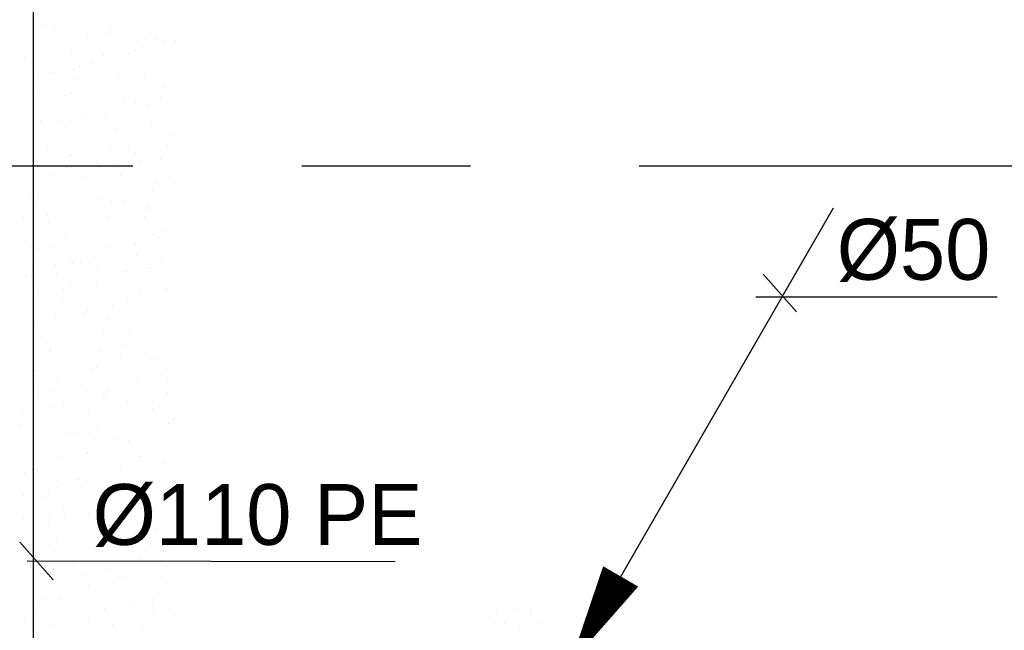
# Model space of a CAD drawing. Extents: x 9010 to 343255, y 15280 to 659207.
# Tile 41 of 76: x 84017 to 86934, y 42454 to 44261. Entities that reach past the tile are written whole.
import ezdxf

# ---------------------------------------------------------------- set-up
doc = ezdxf.new("R2010")
doc.units = 0
doc.header["$LTSCALE"] = 100
for name, pattern in [('2322121', [2000, 1000, 1000]), ('CENTER2', [11.25, 7.5, -1.25, 1.25, -1.25]), ('CENTER4', [5, 3.125, -0.625, 0.625, -0.625]), ('CENTERX2', [40, 25, -5, 5, -5])]:
    doc.linetypes.add(name, pattern=pattern)
doc.layers.get('0').update_dxf_attribs({"linetype": 'CONTINUOUS'})
for name, color, linetype in [('STRAMIEN', 1, 'CENTER2'), ('WL524---', 4, 'CONTINUOUS'), ('WL5627--', 4, 'CONTINUOUS'), ('WL570---_HARTLIJN', 7, 'CONTINUOUS')]:
    doc.layers.add(name, color=color, linetype=linetype)
doc.styles.add('BURO-018', font='BUROFONT.shx', dxfattribs={"height": 180})

# ---------------------------------------------------------------- blocks, each defined once
blk = doc.blocks.new('LDV3121')
at = {"color": 0, "linetype": 'CONTINUOUS'}
blk.add_line((0.25, 0.433), (6.75, 11.691), dxfattribs=at)
blk.add_lwpolyline([(0.25, 0.433, 0, 1, 0), (1.5, 2.598, 1, 1, 0)], format="xyseb", dxfattribs=at)
blk.add_circle((0, 0), 0.5, dxfattribs=at)

msp = doc.modelspace()

# ---------------------------------------------------------------- linework, layer by layer
at = {"layer": 'STRAMIEN', "linetype": 'CENTERX2'}
msp.add_line((100352.9, 43827.6), (78852.9, 43827.6), dxfattribs=at)
at = {"layer": 'WL524---', "color": 4, "linetype": '2322121'}
msp.add_line((84057.8, 42167.6), (84057.8, 53799.3), dxfattribs=at)
at = {"layer": 'WL5627--', "color": 6}
for p, q in [((84083.7, 44248.4), (84083.7, 44248.4)), ((84342.9, 44253.7), (84342.9, 44253.7)), ((84405.8, 44259.3), (84405.8, 44259.3)), ((84058.6, 44225.1), (84058.6, 44225.1)), ((84122.9, 44244.7), (84122.9, 44244.7)), ((84152.4, 44245.4), (84152.4, 44245.4)), ((84216.5, 44221.5), (84216.5, 44221.5)), ((84283.6, 44221.9), (84283.6, 44221.9)), ((84290.5, 44229.9), (84290.5, 44229.9)), ((84405.7, 44221.9), (84405.7, 44221.9)), ((84024.8, 44205.3), (84024.8, 44205.3)), ((84215.2, 44213.6), (84215.2, 44213.6)), ((84219.3, 44202.3), (84219.3, 44202.3)), ((84287.7, 44192.5), (84287.7, 44192.5)), ((84423.4, 44203), (84423.4, 44203)), ((84444.3, 44199.1), (84444.3, 44199.1)), ((84478.2, 44200.8), (84478.2, 44200.8)), ((84057.6, 44172.8), (84057.6, 44172.8)), ((84097.1, 44164.9), (84097.1, 44164.9)), ((84097.3, 44184.2), (84097.3, 44184.2)), ((84131.6, 44181.2), (84131.6, 44181.2)), ((84170.8, 44164.3), (84170.8, 44164.3)), ((84338.4, 44162.6), (84338.4, 44162.6)), ((84361.3, 44172.5), (84361.3, 44172.5)), ((84380, 44179.4), (84380, 44179.4)), ((84032.9, 44145.3), (84032.9, 44145.3)), ((84233.7, 44132.4), (84233.7, 44132.4)), ((84257.8, 44142.1), (84257.8, 44142.1)), ((84264.4, 44154.2), (84264.4, 44154.2)), ((84424.1, 44140.7), (84424.1, 44140.7)), ((84471.3, 44135.7), (84471.3, 44135.7)), ((84043.2, 44124.1), (84043.2, 44124.1)), ((84105.5, 44105.5), (84105.5, 44105.5)), ((84115.7, 44103), (84115.7, 44103)), ((84179.5, 44113.9), (84179.5, 44113.9)), ((84193.6, 44122.4), (84193.6, 44122.4)), ((84306.1, 44111.3), (84306.1, 44111.3)), ((84418.5, 44119.3), (84418.5, 44119.3)), ((84071.3, 44085.1), (84071.3, 44085.1)), ((84189.2, 44083.1), (84189.2, 44083.1)), ((84312.4, 44087), (84312.4, 44087)), ((84354.2, 44099.6), (84354.2, 44099.6)), ((84379.7, 44091.4), (84379.7, 44091.4)), ((84386.3, 44095.4), (84386.3, 44095.4)), ((84020.6, 44065.2), (84020.6, 44065.2)), ((84061.6, 44043), (84061.6, 44043)), ((84167.8, 44042.6), (84167.8, 44042.6)), ((84227.4, 44046.6), (84227.4, 44046.6)), ((84232, 44062.3), (84232, 44062.3)), ((84252.1, 44051.3), (84252.1, 44051.3)), ((84442.5, 44059.5), (84442.5, 44059.5)), ((84134.1, 44021.8), (84134.1, 44021.8)), ((84153.4, 44038.3), (84153.4, 44038.3)), ((84324.6, 44030.1), (84324.6, 44030.1)), ((84328.5, 44019.8), (84328.5, 44019.8)), ((84360.3, 44019.7), (84360.3, 44019.7)), ((84392.7, 44039.4), (84392.7, 44039.4)), ((84434.2, 44028.1), (84434.2, 44028.1)), ((84045.6, 44005.2), (84045.6, 44005.2)), ((84068.5, 43997.9), (84068.5, 43997.9)), ((84207.6, 44001.9), (84207.6, 44001.9)), ((84398.1, 44010.2), (84398.1, 44010.2)), ((84080, 43961.8), (84080, 43961.8)), ((84142, 43962.8), (84142, 43962.8)), ((84201.4, 43971), (84201.4, 43971)), ((84206.2, 43982.4), (84206.2, 43982.4)), ((84270.5, 43970.1), (84270.5, 43970.1)), ((84275.3, 43979.4), (84275.3, 43979.4)), ((84366.9, 43959.6), (84366.9, 43959.6)), ((84461, 43978.4), (84461, 43978.4)), ((84116.4, 43930.7), (84116.4, 43930.7)), ((84152.5, 43940.7), (84152.5, 43940.7)), ((84302.7, 43940), (84302.7, 43940)), ((84343, 43949), (84343, 43949)), ((84408.2, 43952.5), (84408.2, 43952.5)), ((84416.5, 43929), (84416.5, 43929)), ((84019.8, 43925.4), (84019.8, 43925.4)), ((84035.6, 43912.5), (84035.6, 43912.5)), ((84042.4, 43922.3), (84042.4, 43922.3)), ((84180.5, 43902.6), (84180.5, 43902.6)), ((84226.1, 43920.7), (84226.1, 43920.7)), ((84249.3, 43903.7), (84249.3, 43903.7)), ((84323.2, 43912.1), (84323.2, 43912.1)), ((84463.4, 43917.2), (84463.4, 43917.2)), ((84098.4, 43880.6), (84098.4, 43880.6)), ((84116.2, 43883), (84116.2, 43883)), ((84288.9, 43888.9), (84288.9, 43888.9)), ((84341.1, 43879.8), (84341.1, 43879.8)), ((84361.4, 43867.8), (84361.4, 43867.8)), ((84456.1, 43885.2), (84456.1, 43885.2)), ((84090.3, 43855), (84090.3, 43855)), ((84164.3, 43863.4), (84164.3, 43863.4)), ((84170.9, 43859.5), (84170.9, 43859.5)), ((84244.5, 43839.6), (84244.5, 43839.6)), ((84276.9, 43860.1), (84276.9, 43860.1)), ((84371.1, 43844.9), (84371.1, 43844.9)), ((84434.9, 43847.9), (84434.9, 43847.9)), ((84054, 43831.3), (84054, 43831.3)), ((84154.7, 43822.8), (84154.7, 43822.8)), ((84297.2, 43836.5), (84297.2, 43836.5)), ((84437.6, 43837.3), (84437.6, 43837.3)), ((84090.4, 43803.1), (84090.4, 43803.1)), ((84116.9, 43799.5), (84116.9, 43799.5)), ((84138.3, 43787.8), (84138.3, 43787.8)), ((84212.2, 43796.1), (84212.2, 43796.1)), ((84251.1, 43780.3), (84251.1, 43780.3)), ((84307.3, 43807.7), (84307.3, 43807.7)), ((84315.4, 43800), (84315.4, 43800)), ((84379.8, 43786.6), (84379.8, 43786.6)), ((84189.3, 43778.3), (84189.3, 43778.3)), ((84262.9, 43758.4), (84262.9, 43758.4)), ((84345.1, 43769.2), (84345.1, 43769.2)), ((84411.8, 43757.5), (84411.8, 43757.5)), ((84419, 43777.6), (84419, 43777.6)), ((84453.4, 43766.7), (84453.4, 43766.7)), ((84476.1, 43777.1), (84476.1, 43777.1)), ((84053.3, 43747.4), (84053.3, 43747.4)), ((84064.6, 43723.3), (84064.6, 43723.3)), ((84072.4, 43750.1), (84072.4, 43750.1)), ((84128.9, 43742.9), (84128.9, 43742.9)), ((84260.1, 43728.9), (84260.1, 43728.9)), ((84325.7, 43726.6), (84325.7, 43726.6)), ((84135.3, 43718.3), (84135.3, 43718.3)), ((84186.2, 43720.5), (84186.2, 43720.5)), ((84207.8, 43697.2), (84207.8, 43697.2)), ((84225.3, 43700.5), (84225.3, 43700.5)), ((84289.6, 43720.1), (84289.6, 43720.1)), ((84393, 43702), (84393, 43702)), ((84398.2, 43705.4), (84398.2, 43705.4)), ((84450.3, 43697.3), (84450.3, 43697.3)), ((84467, 43710.3), (84467, 43710.3)), ((84027.3, 43671.8), (84027.3, 43671.8)), ((84090.8, 43668.9), (84090.8, 43668.9)), ((84101.2, 43680.2), (84101.2, 43680.2)), ((84281.3, 43677.2), (84281.3, 43677.2)), ((84386, 43677.7), (84386, 43677.7)), ((84471.8, 43685.5), (84471.8, 43685.5)), ((84038.8, 43643.5), (84038.8, 43643.5)), ((84103.1, 43663.1), (84103.1, 43663.1)), ((84153.7, 43637.1), (84153.7, 43637.1)), ((84234.1, 43653.2), (84234.1, 43653.2)), ((84263.8, 43640.3), (84263.8, 43640.3)), ((84308, 43661.6), (84308, 43661.6)), ((84344.2, 43645.4), (84344.2, 43645.4)), ((84440.9, 43634.7), (84440.9, 43634.7)), ((84035.7, 43607.7), (84035.7, 43607.7)), ((84149.1, 43612.9), (84149.1, 43612.9)), ((84199.5, 43620.7), (84199.5, 43620.7)), ((84226.2, 43616), (84226.2, 43616)), ((84416.6, 43624.3), (84416.6, 43624.3)), ((84424.5, 43617.5), (84424.5, 43617.5)), ((84075.2, 43604.5), (84075.2, 43604.5)), ((84077.3, 43583.3), (84077.3, 43583.3)), ((84109.3, 43587.8), (84109.3, 43587.8)), ((84282, 43586), (84282, 43586)), ((84299.7, 43596.1), (84299.7, 43596.1)), ((84356, 43594.4), (84356, 43594.4)), ((84360.2, 43597.8), (84360.2, 43597.8)), ((84172.1, 43555.9), (84172.1, 43555.9)), ((84238, 43560.5), (84238, 43560.5)), ((84362.6, 43564.2), (84362.6, 43564.2)), ((84054.1, 43526.5), (84054.1, 43526.5)), ((84123.1, 43537.3), (84123.1, 43537.3)), ((84173.7, 43540.8), (84173.7, 43540.8)), ((84197, 43545.6), (84197, 43545.6)), ((84244.6, 43534.8), (84244.6, 43534.8)), ((84329.9, 43518.7), (84329.9, 43518.7)), ((84334.4, 43518), (84334.4, 43518)), ((84398.7, 43537.7), (84398.7, 43537.7)), ((84403.9, 43527.1), (84403.9, 43527.1)), ((84435, 43543.1), (84435, 43543.1)), ((84038.1, 43496.9), (84038.1, 43496.9)), ((84051.5, 43503.5), (84051.5, 43503.5)), ((84127.7, 43506.6), (84127.7, 43506.6)), ((84318.1, 43514.9), (84318.1, 43514.9)), ((84147.9, 43461), (84147.9, 43461)), ((84171, 43470), (84171, 43470)), ((84190.5, 43474.8), (84190.5, 43474.8)), ((84212.2, 43480.6), (84212.2, 43480.6)), ((84244.9, 43478.4), (84244.9, 43478.4)), ((84381, 43483.1), (84381, 43483.1)), ((84451.8, 43459.8), (84451.8, 43459.8)), ((84453.5, 43461.9), (84453.5, 43461.9)), ((84072.5, 43445.4), (84072.5, 43445.4)), ((84263, 43453.6), (84263, 43453.6)), ((84308.6, 43438.2), (84308.6, 43438.2)), ((84336.6, 43433.7), (84336.6, 43433.7)), ((84372.9, 43457.8), (84372.9, 43457.8)), ((84377.8, 43451.4), (84377.8, 43451.4)), ((84025.7, 43423.6), (84025.7, 43423.6)), ((84086, 43429.7), (84086, 43429.7)), ((84146.1, 43425.4), (84146.1, 43425.4)), ((84186.4, 43400.8), (84186.4, 43400.8)), ((84218.9, 43402.7), (84218.9, 43402.7)), ((84292.9, 43411.1), (84292.9, 43411.1)), ((84399.4, 43401.9), (84399.4, 43401.9)), ((84469.3, 43415.4), (84469.3, 43415.4)), ((84018.5, 43385.3), (84018.5, 43385.3)), ((84122.2, 43381.2), (84122.2, 43381.2)), ((84208.9, 43393.6), (84208.9, 43393.6)), ((84281.4, 43372.5), (84281.4, 43372.5)), ((84347.1, 43378), (84347.1, 43378)), ((84425.7, 43384.2), (84425.7, 43384.2)), ((84471.9, 43380.8), (84471.9, 43380.8)), ((84060, 43354), (84060, 43354)), ((84091, 43364.2), (84091, 43364.2)), ((84133.9, 43362.4), (84133.9, 43362.4)), ((84164.5, 43344.3), (84164.5, 43344.3)), ((84282.9, 43358.4), (84282.9, 43358.4)), ((84340.8, 43343.8), (84340.8, 43343.8)), ((84355, 43352.5), (84355, 43352.5)), ((84160.6, 43321), (84160.6, 43321)), ((84266.8, 43335.5), (84266.8, 43335.5)), ((84417.8, 43320.7), (84417.8, 43320.7)), ((84443.5, 43335.5), (84443.5, 43335.5)), ((84473.6, 43316.9), (84473.6, 43316.9)), ((84036.9, 43304.1), (84036.9, 43304.1)), ((84096.4, 43301.3), (84096.4, 43301.3)), ((84107.9, 43286.8), (84107.9, 43286.8)), ((84181.8, 43295.1), (84181.8, 43295.1)), ((84227.4, 43312.4), (84227.4, 43312.4)), ((84299.8, 43291.3), (84299.8, 43291.3)), ((84321.3, 43298.2), (84321.3, 43298.2)), ((84109.4, 43283), (84109.4, 43283)), ((84182.9, 43263.1), (84182.9, 43263.1)), ((84257.1, 43278.5), (84257.1, 43278.5)), ((84314.7, 43268.2), (84314.7, 43268.2)), ((84373.4, 43271.4), (84373.4, 43271.4)), ((84388.7, 43276.6), (84388.7, 43276.6)), ((84417.8, 43255.7), (84417.8, 43255.7)), ((84022.9, 43246.4), (84022.9, 43246.4)), ((84134.8, 43241.2), (84134.8, 43241.2)), ((84229.8, 43227.9), (84229.8, 43227.9)), ((84245.8, 43231.3), (84245.8, 43231.3)), ((84436.2, 43239.5), (84436.2, 43239.5)), ((84055.3, 43223), (84055.3, 43223)), ((84070.6, 43221.5), (84070.6, 43221.5)), ((84127.8, 43201.8), (84127.8, 43201.8)), ((84155.8, 43219.5), (84155.8, 43219.5)), ((84231.3, 43198.7), (84231.3, 43198.7)), ((84295.5, 43218.3), (84295.5, 43218.3)), ((84318.2, 43210.1), (84318.2, 43210.1)), ((84362.6, 43200.9), (84362.6, 43200.9)), ((84436.6, 43209.3), (84436.6, 43209.3)), ((84070.8, 43179.2), (84070.8, 43179.2)), ((84201.3, 43181.9), (84201.3, 43181.9)), ((84391.8, 43190.2), (84391.8, 43190.2)), ((84392, 43175.9), (84392, 43175.9)), ((84456.2, 43195.5), (84456.2, 43195.5)), ((84044.8, 43141.7), (84044.8, 43141.7)), ((84073.7, 43141.8), (84073.7, 43141.8)), ((84109.1, 43161.3), (84109.1, 43161.3)), ((84203.7, 43152.2), (84203.7, 43152.2)), ((84264.2, 43150.1), (84264.2, 43150.1)), ((84269.8, 43138.5), (84269.8, 43138.5)), ((84277.7, 43160.6), (84277.7, 43160.6)), ((84454.6, 43158.4), (84454.6, 43158.4)), ((84118.8, 43111.9), (84118.8, 43111.9)), ((84146.2, 43120.7), (84146.2, 43120.7)), ((84205.5, 43118.9), (84205.5, 43118.9)), ((84336.7, 43129), (84336.7, 43129)), ((84410.2, 43109), (84410.2, 43109)), ((84410.5, 43133.7), (84410.5, 43133.7)), ((84430.4, 43115.7), (84430.4, 43115.7)), ((84029.3, 43092.5), (84029.3, 43092.5)), ((84044.8, 43103.5), (84044.8, 43103.5)), ((84083.3, 43081.5), (84083.3, 43081.5)), ((84219.8, 43100.7), (84219.8, 43100.7)), ((84251.6, 43085), (84251.6, 43085)), ((84325.6, 43093.3), (84325.6, 43093.3)), ((84366.2, 43096.1), (84366.2, 43096.1)), ((84019, 43061.9), (84019, 43061.9)), ((84092.1, 43060.6), (84092.1, 43060.6)), ((84244, 43058.7), (84244, 43058.7)), ((84282.6, 43068.9), (84282.6, 43068.9)), ((84458.5, 43066.4), (84458.5, 43066.4)), ((84473.1, 43077.2), (84473.1, 43077.2)), ((84092.7, 43036.2), (84092.7, 43036.2)), ((84164.6, 43039.5), (84164.6, 43039.5)), ((84166.7, 43044.6), (84166.7, 43044.6)), ((84179.7, 43039), (84179.7, 43039)), ((84355.1, 43047.8), (84355.1, 43047.8)), ((84373.5, 43026.1), (84373.5, 43026.1)), ((84404.7, 43035.9), (84404.7, 43035.9)), ((84428.6, 43027.9), (84428.6, 43027.9)), ((84047.7, 43011.3), (84047.7, 43011.3)), ((84057.5, 43001.7), (84057.5, 43001.7)), ((84238.2, 43019.6), (84238.2, 43019.6)), ((84299.5, 43017.7), (84299.5, 43017.7)), ((84340.4, 43016.2), (84340.4, 43016.2)), ((84110.5, 42979.5), (84110.5, 42979.5)), ((84140.6, 42969), (84140.6, 42969)), ((84214.6, 42977.4), (84214.6, 42977.4)), ((84218.2, 42978.9), (84218.2, 42978.9)), ((84301, 42987.7), (84301, 42987.7)), ((84373.5, 42966.6), (84373.5, 42966.6)), ((84153.9, 42959.2), (84153.9, 42959.2)), ((84183, 42958.3), (84183, 42958.3)), ((84256.6, 42938.4), (84256.6, 42938.4)), ((84314.6, 42936.4), (84314.6, 42936.4)), ((84347.5, 42950.4), (84347.5, 42950.4)), ((84378.9, 42956.1), (84378.9, 42956.1)), ((84421.4, 42958.8), (84421.4, 42958.8)), ((84447, 42946.7), (84447, 42946.7)), ((84031.7, 42921.9), (84031.7, 42921.9)), ((84055.7, 42928.6), (84055.7, 42928.6)), ((84066.1, 42930.1), (84066.1, 42930.1)), ((84262.5, 42910.1), (84262.5, 42910.1)), ((84319.4, 42906.6), (84319.4, 42906.6)), ((84475.3, 42913.6), (84475.3, 42913.6)), ((84128.1, 42879.4), (84128.1, 42879.4)), ((84129, 42898.3), (84129, 42898.3)), ((84188.5, 42901.7), (84188.5, 42901.7)), ((84192.4, 42899), (84192.4, 42899)), ((84201.4, 42877.2), (84201.4, 42877.2)), ((84353.1, 42876.2), (84353.1, 42876.2)), ((84391.9, 42885.4), (84391.9, 42885.4)), ((84395.4, 42883.2), (84395.4, 42883.2)), ((84469.3, 42891.6), (84469.3, 42891.6)), ((84029.6, 42853), (84029.6, 42853)), ((84084.5, 42848.9), (84084.5, 42848.9)), ((84103.6, 42861.4), (84103.6, 42861.4)), ((84275, 42857.2), (84275, 42857.2)), ((84288.8, 42856.6), (84288.8, 42856.6)), ((84465.5, 42865.5), (84465.5, 42865.5)), ((84166.6, 42819.2), (84166.6, 42819.2)), ((84236.4, 42834.5), (84236.4, 42834.5)), ((84310.4, 42842.8), (84310.4, 42842.8)), ((84337.8, 42825.4), (84337.8, 42825.4)), ((84449.5, 42833.8), (84449.5, 42833.8)), ((84102.3, 42799.6), (84102.3, 42799.6)), ((84147.4, 42817.1), (84147.4, 42817.1)), ((84151.5, 42794.1), (84151.5, 42794.1)), ((84219.9, 42796), (84219.9, 42796)), ((84327.3, 42796.4), (84327.3, 42796.4)), ((84410.3, 42804.3), (84410.3, 42804.3)), ((84443.3, 42815.9), (84443.3, 42815.9)), ((84029.4, 42787.7), (84029.4, 42787.7)), ((84077.5, 42785.7), (84077.5, 42785.7)), ((84103, 42767.8), (84103, 42767.8)), ((84263, 42776.7), (84263, 42776.7)), ((84284.4, 42767.2), (84284.4, 42767.2)), ((84293.4, 42776.1), (84293.4, 42776.1)), ((84358.3, 42775.6), (84358.3, 42775.6)), ((84140.8, 42739.4), (84140.8, 42739.4)), ((84165.8, 42735.9), (84165.8, 42735.9)), ((84356.3, 42744.2), (84356.3, 42744.2)), ((84423.7, 42753.9), (84423.7, 42753.9)), ((84047.8, 42706.5), (84047.8, 42706.5)), ((84076.6, 42719.7), (84076.6, 42719.7)), ((84125.4, 42718.5), (84125.4, 42718.5)), ((84199.4, 42726.9), (84199.4, 42726.9)), ((84238.3, 42714.8), (84238.3, 42714.8)), ((84301.5, 42716.6), (84301.5, 42716.6)), ((84406.2, 42708.3), (84406.2, 42708.3)), ((84428.7, 42723.1), (84428.7, 42723.1)), ((84040.5, 42678.1), (84040.5, 42678.1)), ((84121.4, 42686.6), (84121.4, 42686.6)), ((84237.2, 42696.9), (84237.2, 42696.9)), ((84311.8, 42694.9), (84311.8, 42694.9)), ((84332.3, 42699.9), (84332.3, 42699.9)), ((84397.9, 42674.1), (84397.9, 42674.1)), ((84462.2, 42693.8), (84462.2, 42693.8)), ((84115, 42659.6), (84115, 42659.6)), ((84173.3, 42651.2), (84173.3, 42651.2)), ((84184.2, 42654.8), (84184.2, 42654.8)), ((84247.3, 42659.6), (84247.3, 42659.6)), ((84374.7, 42663.1), (84374.7, 42663.1)), ((84050.8, 42639.9), (84050.8, 42639.9)), ((84066.2, 42625.4), (84066.2, 42625.4)), ((84211.5, 42617.1), (84211.5, 42617.1)), ((84256.7, 42633.6), (84256.7, 42633.6)), ((84275.7, 42636.7), (84275.7, 42636.7)), ((84330.2, 42613.7), (84330.2, 42613.7)), ((84380.2, 42632.7), (84380.2, 42632.7)), ((84436.4, 42613.9), (84436.4, 42613.9)), ((84447.2, 42641.9), (84447.2, 42641.9)), ((84454.1, 42641), (84454.1, 42641)), ((84088.4, 42610.9), (84088.4, 42610.9)), ((84139.8, 42605.4), (84139.8, 42605.4)), ((84295.2, 42592.3), (84295.2, 42592.3)), ((84372.1, 42594.3), (84372.1, 42594.3)), ((85563.4, 42587.5), (85563.4, 42587.5)), ((84025, 42560.1), (84025, 42560.1)), ((84089.2, 42579.7), (84089.2, 42579.7)), ((84202.6, 42573.6), (84202.6, 42573.6)), ((84221.3, 42584), (84221.3, 42584)), ((84249.9, 42556.9), (84249.9, 42556.9)), ((84393.1, 42581.9), (84393.1, 42581.9)), ((84428.1, 42565.4), (84428.1, 42565.4)), ((84465.6, 42560.8), (84465.6, 42560.8)), ((85558.3, 42555.4), (85558.3, 42555.4)), ((84062.3, 42535.2), (84062.3, 42535.2)), ((84084.6, 42544.2), (84084.6, 42544.2)), ((84136.3, 42543.6), (84136.3, 42543.6)), ((84185.7, 42537.3), (84185.7, 42537.3)), ((84275.1, 42552.5), (84275.1, 42552.5)), ((84348.7, 42532.5), (84348.7, 42532.5)), ((84410.6, 42534.1), (84410.6, 42534.1)), ((84063.5, 42499.9), (84063.5, 42499.9)), ((84158.2, 42524.3), (84158.2, 42524.3)), ((84269.2, 42516.7), (84269.2, 42516.7)), ((84343.1, 42525.1), (84343.1, 42525.1)), ((84346.4, 42514.5), (84346.4, 42514.5)), ((84411.5, 42500.7), (84411.5, 42500.7)), ((84476, 42498.1), (84476, 42498.1)), ((85429, 42505.4), (85429, 42505.4)), ((85458.9, 42505.4), (85458.9, 42505.4)), ((85492.1, 42519.1), (85492.1, 42519.1)), ((85529.2, 42518.7), (85529.2, 42518.7)), ((85531.9, 42498.9), (85531.9, 42498.9)), ((84030.6, 42484.1), (84030.6, 42484.1)), ((84110.3, 42468), (84110.3, 42468)), ((84184.2, 42476.4), (84184.2, 42476.4)), ((84221, 42492.4), (84221, 42492.4)), ((84224.1, 42477.1), (84224.1, 42477.1)), ((84293.5, 42471.3), (84293.5, 42471.3)), ((85423.9, 42473.3), (85423.9, 42473.3)), ((85453.7, 42473.3), (85453.7, 42473.3)), ((85562.5, 42474.8), (85562.5, 42474.8)), ((84103.1, 42463), (84103.1, 42463)), ((84159.9, 42457.4), (84159.9, 42457.4)), ((84384.8, 42454.3), (84384.8, 42454.3)), ((84391, 42457.8), (84391, 42457.8)), ((85497.6, 42459.4), (85497.6, 42459.4))]:
    msp.add_line(p, q, dxfattribs=at)
at = {"layer": 'WL570---_HARTLIJN', "color": 1, "linetype": 'CONTINUOUS'}
for p, q in [((86219.3, 43507.4), (86318.5, 43395.9)), ((86912.9, 43439.9), (86198, 43439.9)), ((84017.5, 42714.5), (84116.6, 42603)), ((85129.4, 42656.5), (84039.3, 42657.9))]:
    msp.add_line(p, q, dxfattribs=at)

# ---------------------------------------------------------------- block references
at = {"layer": 'WL524---', "color": 2, "xscale": 120, "yscale": 120, "zscale": 120}
msp.add_blockref('LDV3121', (85617.7, 42301.3), dxfattribs=at)

# ---------------------------------------------------------------- texts
at = {"layer": 'WL570---_HARTLIJN', "color": 1, "linetype": 'CENTER4', "style": 'BURO-018'}
for s, p in [('%%c50', (86437.8, 43491.4)), ('%%c110 PE', (84233.6, 42706.5))]:
    msp.add_text(s, height=180, dxfattribs=at).set_placement(p)

doc.saveas('drawing.dxf')
